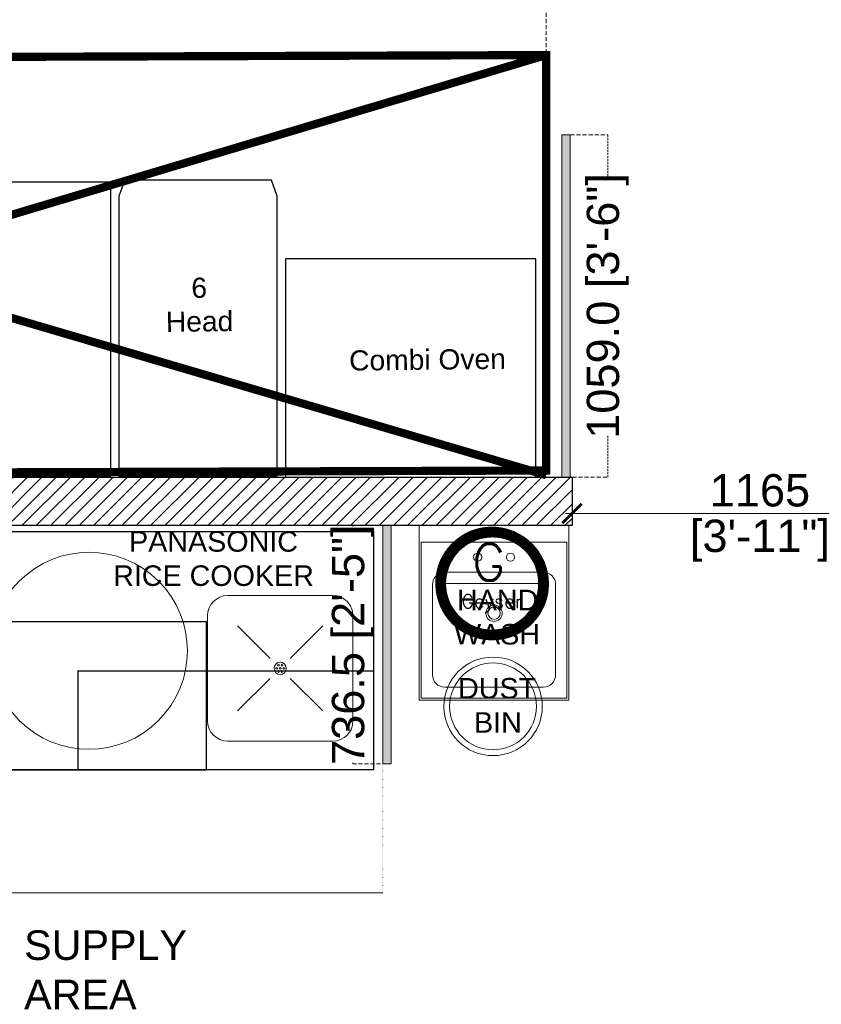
# Model space of a CAD drawing. Header units: millimetres. Extents: x -39166 to 36719, y -31650 to 11510.
# Tile 5 of 38: x -14741 to -12261, y -23826 to -20781. Entities that reach past the tile are written whole.
import ezdxf

# ---------------------------------------------------------------- set-up
doc = ezdxf.new("R2010")
doc.units = ezdxf.units.MM
doc.header["$LTSCALE"] = 500
doc.header["$MEASUREMENT"] = 0
doc.header["$PDMODE"] = 35
doc.header["$PDSIZE"] = -9
for name, pattern in [('DASHED', [0.75, 0.5, -0.25]), ('DASHED2', [0.375, 0.25, -0.125]), ('DOT2', [0.125, 0, -0.125]), ('L1-1 08-30-2012$0$HIDDENX2', [0.75, 0.5, -0.25])]:
    doc.linetypes.add(name, pattern=pattern)
for name, color, linetype, lineweight in [('02_EQUIPMENT-NON VEG', 1, 'Continuous', 0), ('02_EQUIPMENT-TEXT', 7, 'Continuous', 0), ('A - TEXT', 7, 'Continuous', 13), ('A- Equipment Electrical', 140, 'Continuous', 13), ('boh partition', 7, 'Continuous', 5), ('DIM', 7, 'Continuous', 9), ('equipment', 124, 'Continuous', 0), ('Equipment Name', 7, 'Continuous', 5), ('TEXT-1', 7, 'Continuous', 5)]:
    doc.layers.add(name, color=color, linetype=linetype, lineweight=lineweight)
doc.layers.add('NON VEG HOOD', color=1, linetype='Continuous')
doc.styles.add('DIM_75', font='arial.ttf', dxfattribs={"height": 4.5})
doc.styles.add('ROMANS', font='simplex.shx', dxfattribs={"width": 0.8})
doc.styles.get("Standard").update_dxf_attribs({"font": 'arial.ttf', "height": 100})
doc.dimstyles.new('FT-Mts', dxfattribs={"dimscale": 10, "dimtxt": 20, "dimasz": 6, "dimexe": 5, "dimexo": 5, "dimgap": 2, "dimtad": 0, "dimtoh": 1, "dimdec": 0, "dimzin": 9, "dimdsep": 46, "dimtxsty": 'Standard', "dimblk": 'ARCHTICK', "dimcen": 5, "dimdle": 2, "dimclrd": 256, "dimclre": 253, "dimclrt": 6, "dimadec": 0, "dimazin": 2, "dimtfac": 1, "dimtdec": 0, "dimtofl": 0, "dimtmove": 0, "dimatfit": 3, "dimfxl": 0, "dimtolj": 1, "dimtzin": 0, "dimlwd": -1, "dimlwe": 0, "dimarcsym": 0})
doc.dimstyles.get("Standard").update_dxf_attribs({"dimtxt": 2, "dimasz": 2, "dimexe": 0.5, "dimexo": 0.25, "dimgap": 1, "dimtad": 0, "dimzin": 0, "dimdsep": 46, "dimlunit": 4, "dimtxsty": 'Standard', "dimcen": 0, "dimclrd": 8, "dimclre": 253, "dimclrt": 1, "dimadec": 0, "dimazin": 0, "dimtfac": 1, "dimtofl": 0, "dimtmove": 0, "dimatfit": 3, "dimfxl": 0, "dimtolj": 1, "dimtzin": 0, "dimarcsym": 0})
pattern_1 = [(44.99999999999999, (-38978.36909362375, 4661.333300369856), (-0.0031210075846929, 0.0031210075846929), [])]

# ---------------------------------------------------------------- blocks, each defined once
blk = doc.blocks.new('HAND WASH')
for p, q in [((-18.24994797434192, 0), (0, 0)), ((-18.24994797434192, -21.2499479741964), (-18.24994797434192, 0)), ((0, 0), (-18.24994797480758, 0)), ((-18.24994797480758, 0), (-18.24994797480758, -21.2499479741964)), ((0, 0), (0, -21.2499479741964)), ((0, -21.2499479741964), (0, 0)), ((-17.9999487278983, -20.99994872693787), (-17.9999487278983, -1.999993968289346)), ((-0.2499992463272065, -1.999993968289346), (-17.9999487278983, -1.999993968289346)), ((-0.2499992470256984, -1.999993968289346), (-17.99994872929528, -1.999993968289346)), ((-17.99994872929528, -1.999993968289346), (-17.99994872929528, -20.99994872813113)), ((-0.2499992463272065, -1.999993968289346), (-0.2499992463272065, -20.99994872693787)), ((-0.2499992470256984, -20.99994872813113), (-0.2499992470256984, -1.999993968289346)), ((-15.12495739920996, -5.67498288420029), (-3.12499057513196, -5.67498288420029)), ((-3.12499057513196, -5.67498288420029), (-15.12495739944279, -5.67498288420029)), ((-16.62495287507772, -18.17495724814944), (-16.62495287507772, -7.174978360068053)), ((-16.62495287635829, -7.174978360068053), (-16.62495287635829, -18.17495724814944)), ((-1.624995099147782, -7.174978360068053), (-1.624995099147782, -18.17495724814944)), ((-1.624995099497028, -18.17495724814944), (-1.624995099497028, -7.174978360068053)), ((-3.12499057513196, -19.6749527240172), (-15.12495739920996, -19.6749527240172)), ((-15.12495739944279, -19.6749527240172), (-3.12499057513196, -19.6749527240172)), ((0, -21.2499479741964), (-18.24994797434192, -21.2499479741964)), ((-18.24994797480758, -21.2499479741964), (0, -21.2499479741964)), ((-0.2499992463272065, -20.99994872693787), (-17.9999487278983, -20.99994872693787)), ((-17.99994872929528, -20.99994872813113), (-0.2499992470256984, -20.99994872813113))]:
    blk.add_line(p, q)
for centre, radius in [((-11.12496795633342, -3.837488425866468), 0.4999984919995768), ((-7.124980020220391, -3.837488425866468), 0.4999984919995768), ((-9.124973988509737, -10.67496780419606), 0.9999969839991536), ((-9.124973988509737, -10.67496780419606), 0.7499977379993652), ((-9.24524843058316, -22.01566514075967), 6), ((-9.24524843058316, -22.01566514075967), 5.289651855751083)]:
    blk.add_circle(centre, radius)
for centre, radius, start, end in [((-15.12495739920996, -7.174978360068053), 1.499995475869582, 90, 180), ((-15.12495739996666, -7.174978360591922), 1.499995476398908, 89.99999997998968, 179.9999999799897), ((-3.124990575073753, -7.174978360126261), 1.499995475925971, 0, 90.00000000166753), ((-3.124990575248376, -7.174978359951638), 1.499995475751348, 359.9999999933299, 89.99999999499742), ((-15.12495739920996, -18.17495724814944), 1.499995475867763, 180, 270), ((-15.12495739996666, -18.17495724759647), 1.499995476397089, 180.0000000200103, 270.0000000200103), ((-3.124990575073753, -18.17495724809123), 1.499995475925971, 269.9999999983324, 359.9999999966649), ((-3.124990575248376, -18.17495724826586), 1.499995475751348, 270.0000000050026, 3.335053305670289e-09)]:
    blk.add_arc(centre, radius, start, end)
at = {"layer": '02_EQUIPMENT-TEXT', "char_height": 2.499989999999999, "width": 23.70807318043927, "attachment_point": 1}
for s, insert in [('{\\W7.357179; }HAND \\P{\\W6.984595; }WASH', (-20.7746900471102, -7.81173011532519)), ('{\\W7.492504; }DUST\\P{\\W9.496019; }BIN', (-20.7746900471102, -18.56114766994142))]:
    blk.add_mtext(s, dxfattribs=dict(at, insert=insert))
blk = doc.blocks.new('_ArchTick')
at = {"color": 0, "linetype": 'ByBlock', "const_width": 0.15}
blk.add_lwpolyline([(-0.5, -0.5), (0.5, 0.5)], dxfattribs=at)
blk = doc.blocks.new('*D128')
at = {"layer": 'DEFPOINTS', "color": 0}
for p in [(-13032.08011869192, -22270.5960035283), (-11869.58011869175, -22270.5960035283), (-11869.58011869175, -22308.10887611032)]:
    blk.add_point(p, dxfattribs=at)
at = {"layer": 'DIM'}
blk.add_line((-13052.08011869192, -22308.10887611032), (-11849.58011869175, -22308.10887611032), dxfattribs=at)
at = {"layer": 'DIM', "color": 253, "linetype": 'DOT2', "lineweight": 0}
for p, q in [((-13032.08011869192, -22320.5960035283), (-13032.08011869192, -22358.10887611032)), ((-11869.58011869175, -22320.5960035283), (-11869.58011869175, -22358.10887611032))]:
    blk.add_line(p, q, dxfattribs=at)
at = {"layer": 'DIM', "xscale": 60, "yscale": 60, "zscale": 60, "rotation": 180}
blk.add_blockref('_ArchTick', (-13032.08011869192, -22308.10887611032), dxfattribs=at)
at = {"layer": 'DIM', "xscale": 60, "yscale": 60, "zscale": 60}
blk.add_blockref('_ArchTick', (-11869.58011869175, -22308.10887611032), dxfattribs=at)
at = {"layer": 'DIM', "color": 0, "char_height": 100, "attachment_point": 5}
for s, insert in [('\\A1;1165', (-12450.83011869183, -22237.05157733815)), ('\\A1;[3\'-11"]', (-12450.83011869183, -22392.19482426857))]:
    blk.add_mtext(s, dxfattribs=dict(at, insert=insert))
blk = doc.blocks.new('*U57')
at = {"layer": 'boh partition'}
h = blk.add_hatch(color=256, dxfattribs=at)
h.dxf.hatch_style = 1
h.paths.add_polyline_path([(-22.54095401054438, 1049.932989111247), (2.858996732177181, 1049.863822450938), (0.8533892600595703, 313.3765334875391), (-24.54656136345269, 313.4457006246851)])
blk.add_lwpolyline([(-22.54095401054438, 1049.932989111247), (2.858996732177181, 1049.863822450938), (0.8533892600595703, 313.3765334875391), (-24.54656136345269, 313.4457006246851)], close=True, dxfattribs=at)
blk = doc.blocks.new('Rice Cooker_01')
for p, q in [((13953.89539843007, -407.7411424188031), (13966.69402071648, -407.7410758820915)), ((13951.43420424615, -423.0010510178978), (13951.4341377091, -410.2024287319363)), ((13969.15530702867, -410.2023366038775), (13969.15537356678, -423.0009588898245)), ((13955.10786233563, -411.4148544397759), (13959.0764810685, -415.383431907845)), ((13965.48159500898, -411.4148005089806), (13961.51301753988, -415.3834192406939)), ((13955.10791626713, -421.7885871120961), (13959.07649373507, -417.8199683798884)), ((13965.48164893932, -421.788533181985), (13961.51303020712, -417.8199557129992)), ((13966.69411284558, -425.4622452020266), (13953.8954905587, -425.4623117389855))]:
    blk.add_line(p, q)
at = {"lineweight": 30}
blk.add_lwpolyline([(13971.66501385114, -404.2571589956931), (13923.66515862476, -404.2552292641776), (13923.66515862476, -433.2552292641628), (13971.66501385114, -433.2571589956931), (13971.66501385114, -404.2571589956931)], dxfattribs=at)
at = {"color": 0, "lineweight": 30}
blk.add_lwpolyline([(13924.30230861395, -422.2561941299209), (13924.30230861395, -404.2561941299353), (13951.30230861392, -404.2561941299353), (13951.30230861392, -422.2561941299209)], close=True, dxfattribs=at)
at = {"linetype": 'L1-1 08-30-2012$0$HIDDENX2', "lineweight": 30, "const_width": 0.15}
blk.add_lwpolyline([(13935.66501385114, -416.2726075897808), (13935.66501385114, -404.2561941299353), (13971.66501385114, -404.2561941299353), (13971.66501385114, -416.2726075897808)], close=True, dxfattribs=at)
at = {"extrusion": (0, 0, -0.9999999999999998)}
for centre, major_axis, ratio, start_param, end_param in [((13936.99574081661, -418.7373520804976), (8.485255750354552, -8.485255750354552), 0.9999999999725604, 4.712388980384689, 10.99557428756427), ((13966.69403351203, -410.2023493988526), (1.740383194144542, 1.740383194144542), 0.9999999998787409, 5.497781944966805, 7.068578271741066), ((13953.89547776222, -423.001038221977), (1.740383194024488, 1.740383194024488), 0.9999999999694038, 2.356189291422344, 3.926985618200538)]:
    blk.add_ellipse(centre, major_axis=major_axis, ratio=ratio, start_param=start_param, end_param=end_param, dxfattribs=at)
at = {"extrusion": (0, 0, -1)}
for centre, major_axis, ratio, start_param, end_param in [((13953.8954112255, -410.2024159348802), (1.740383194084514, -1.740383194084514), 0.9999999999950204, 2.356189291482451, 3.926985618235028), ((13960.29475563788, -416.6016938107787), (0.529076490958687, -0.529076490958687), 0.9999999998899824, 4.712388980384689, 10.99557428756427), ((13960.07521222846, -416.2214380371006), (0.07842311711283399, 0.07842311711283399), 0.9999999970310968, 4.712388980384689, 10.99557428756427), ((13960.51429509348, -416.2214357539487), (0.07842311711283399, 0.07842311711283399), 0.9999999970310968, 4.712388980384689, 10.99557428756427), ((13959.85567277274, -416.6016960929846), (0.078423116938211, -0.078423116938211), 0.999999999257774, 4.712388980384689, 10.99557428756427), ((13960.07521618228, -416.9819518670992), (0.078423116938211, -0.078423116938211), 0.999999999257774, 4.712388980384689, 10.99557428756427), ((13960.29475563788, -416.6016938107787), (0.0784231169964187, -0.0784231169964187), 0.9999999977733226, 4.712388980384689, 10.99557428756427), ((13960.51429904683, -416.9819495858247), (0.07842311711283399, -0.07842311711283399), 0.9999999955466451, 4.712388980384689, 10.99557428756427), ((13960.73383850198, -416.6016915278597), (0.07842311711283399, 0.07842311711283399), 0.9999999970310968, 4.712388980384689, 10.99557428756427), ((13966.69410004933, -423.0009716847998), (1.740383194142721, -1.740383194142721), 0.9999999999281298, -0.7854033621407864, 0.7853929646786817)]:
    blk.add_ellipse(centre, major_axis=major_axis, ratio=ratio, start_param=start_param, end_param=end_param, dxfattribs=at)
blk = doc.blocks.new('*U89')
at = {"layer": 'boh partition'}
h = blk.add_hatch(color=256, dxfattribs=at)
h.dxf.hatch_style = 1
h.paths.add_polyline_path([(-21.75105104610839, 1339.996482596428), (3.648899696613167, 1339.927315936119), (0.7650781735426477, 280.9474587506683), (-24.63487244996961, 281.0166258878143)])
blk.add_lwpolyline([(-21.75105104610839, 1339.996482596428), (3.648899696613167, 1339.927315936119), (0.7650781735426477, 280.9474587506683), (-24.63487244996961, 281.0166258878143)], close=True, dxfattribs=at)
blk = doc.blocks.new('Instant Geyser')
at = {"layer": 'A- Equipment Electrical'}
h = blk.add_hatch(dxfattribs=at)
h.set_pattern_fill('ANSI31', color=256, scale=0.0353101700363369, style=0)
h.set_pattern_definition(pattern_1)
edge = h.paths.add_edge_path()
edge.add_line((0.0025598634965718, -8.23730042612e-05), (-4.365570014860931e-11, -0.6127411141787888))
edge.add_arc((0, -3.531773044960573), 2.919031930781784, 0, 90.00000000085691, ccw=False)
edge.add_line((2.919031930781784, -3.531773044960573), (3.531773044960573, -3.531773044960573))
edge.add_arc((0.0001396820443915, -3.531714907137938), 3.531633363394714, 359.9990567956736, 449.960735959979)
edge = h.paths.add_edge_path()
edge.add_line((4.36557e-11, -0.6127411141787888), (0, 0))
edge.add_arc((2.91038e-11, -3.531773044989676), 3.531773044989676, 90.00000000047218, 179.9999999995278)
edge.add_line((-3.531773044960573, -3.531773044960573), (-2.919031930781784, -3.531773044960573))
edge.add_arc((0, -3.531773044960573), 2.919031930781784, 89.9999999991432, 180, ccw=False)
h = blk.add_hatch(dxfattribs=at)
h.set_pattern_fill('ANSI31', color=256, scale=0.0353101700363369, style=0)
h.set_pattern_definition(pattern_1)
edge = h.paths.add_edge_path()
edge.add_line((0, -7.055934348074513), (-4.36557e-11, -6.450804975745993))
edge.add_arc((0, -3.531773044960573), 2.919031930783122, 269.9999999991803, 359.9999999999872)
edge.add_line((2.919031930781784, -3.531773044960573), (3.531773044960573, -3.531773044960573))
edge.add_arc((0.0125524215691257, -3.536732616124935), 3.519224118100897, -90.20436388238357, 0.08074580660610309, ccw=False)
edge = h.paths.add_edge_path()
edge.add_line((4.36557e-11, -6.450804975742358), (0, -7.062346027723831))
edge.add_arc((-0.0020748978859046, -3.532648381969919), 3.529698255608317, 179.985791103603, 270.0336807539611, ccw=False)
edge.add_line((-3.531773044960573, -3.531773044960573), (-2.919031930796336, -3.531773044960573))
edge.add_arc((0, -3.531773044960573), 2.919031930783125, 180.0000000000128, 270.0000000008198)
at = {"layer": 'A- Equipment Electrical', "ltscale": 10}
blk.add_line((3.531773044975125, -3.531773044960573), (-3.531773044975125, -3.531773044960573), dxfattribs=at)
blk.add_line((3.531773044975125, -3.531773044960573), (-3.531773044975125, -3.531773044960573), dxfattribs=at)
for radius, start, end in [(3.531773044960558, 0, 180), (2.919031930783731, 0, 180), (3.531773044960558, 180, 0), (2.919031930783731, 180, 0)]:
    blk.add_arc((0, -3.531773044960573), radius, start, end, dxfattribs=at)
at = {"layer": 'A- Equipment Electrical', "ltscale": 10, "style": 'ROMANS'}
for s, height, p in [('G', 2.302926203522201, (-1.250809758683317, -3.337299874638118, 5.3650956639e-06)), ('Geyser', 0.8635973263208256, (-1.918547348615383, -5.078926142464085, 2.011910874e-06))]:
    blk.add_text(s, height=height, dxfattribs=at).set_placement(p)
blk = doc.blocks.new('*D140')
at = {"color": 253, "linetype": 'DASHED', "lineweight": 0, "ltscale": 0.05}
for p, q in [((-17482.0859860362, -20903.42375737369), (-17482.0859860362, -20737.5)), ((-13112.00573713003, -20903.39139462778), (-13112.00573713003, -20737.5))]:
    blk.add_line(p, q, dxfattribs=at)
at = {"color": 8, "linetype": 'DASHED2', "lineweight": 0, "ltscale": 0.05}
for p, q in [((-17482.0859860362, -20738), (-15742.41830360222, -20738)), ((-13112.00573713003, -20738), (-14851.67341956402, -20738))]:
    blk.add_line(p, q, dxfattribs=at)
at = {"layer": 'DEFPOINTS', "color": 0, "ltscale": 0.05}
for p in [(-13112.00573713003, -20738), (-17482.0859860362, -20904.42375737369), (-13112.00573713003, -20904.39139462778)]:
    blk.add_point(p, dxfattribs=at)
at = {"color": 8, "lineweight": 0, "ltscale": 0.05, "xscale": 1.5, "yscale": 1.5, "zscale": 1.5, "rotation": 180}
blk.add_blockref('_ArchTick', (-17482.0859860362, -20738), dxfattribs=at)
at = {"color": 8, "lineweight": 0, "ltscale": 0.05, "xscale": 1.5, "yscale": 1.5, "zscale": 1.5}
blk.add_blockref('_ArchTick', (-13112.00573713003, -20738), dxfattribs=at)
at = {"color": 7, "ltscale": 0.05, "insert": (-15297.04586158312, -20738), "char_height": 100, "attachment_point": 5}
blk.add_mtext('\\A1;4370.1 [14\'-4"]', dxfattribs=at)
blk = doc.blocks.new('A$C1f663393')
at = {"color": 1, "ltscale": 0.05}
for points in [[(0, 2.831848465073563), (925, 2.831848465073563), (925, 977.8318484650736), (0, 977.8318484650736)], [(950, 2.831848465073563), (2420, 2.831848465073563), (2420, 912.8318484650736), (950, 912.8318484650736)], [(2959.964505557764, 0), (3734.964505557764, 0), (3734.964505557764, 675), (2959.964505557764, 675)]]:
    blk.add_lwpolyline(points, close=True, dxfattribs=at)
at = {"layer": '02_EQUIPMENT-NON VEG', "color": 1, "lineweight": 25}
blk.add_lwpolyline([(2934.964490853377, 2.834386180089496), (2934.959999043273, 868.6660503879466), (2916.857888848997, 918.404859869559), (2463.097102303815, 918.4025099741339), (2444.995508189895, 868.6635126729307), (2445, 2.831848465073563)], close=True, dxfattribs=at)
blk = doc.blocks.new('*D153')
at = {"color": 253, "linetype": 'DASHED', "lineweight": 0, "ltscale": 0.05}
for p, q in [((-13037.02880547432, -21136.61392647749), (-12921.00000000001, -21136.61392647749)), ((-13049.79997762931, -22195.59685570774), (-12921.00000000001, -22195.59685570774))]:
    blk.add_line(p, q, dxfattribs=at)
at = {"color": 8, "linetype": 'DASHED2', "lineweight": 0, "ltscale": 0.05}
for p, q in [((-12921.50000000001, -21136.61392647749), (-12921.50000000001, -21266.2991155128)), ((-12921.50000000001, -22195.59685570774), (-12921.50000000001, -22065.91166667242))]:
    blk.add_line(p, q, dxfattribs=at)
at = {"layer": 'DEFPOINTS', "color": 0, "ltscale": 0.05}
for p in [(-13038.02880547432, -21136.61392647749), (-13050.79997762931, -22195.59685570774), (-12921.50000000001, -22195.59685570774)]:
    blk.add_point(p, dxfattribs=at)
at = {"color": 8, "lineweight": 0, "ltscale": 0.05, "xscale": 1.5, "yscale": 1.5, "zscale": 1.5}
for p, rotation in [((-12921.50000000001, -21136.61392647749), 90), ((-12921.50000000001, -22195.59685570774), 270)]:
    blk.add_blockref('_ArchTick', p, dxfattribs=dict(at, rotation=rotation))
at = {"color": 7, "ltscale": 0.05, "insert": (-12921.50000000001, -21666.10539109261), "char_height": 100, "attachment_point": 5, "rotation": 90}
blk.add_mtext('\\A1;1059.0 [3\'-6"]', dxfattribs=at)
blk = doc.blocks.new('*D155')
at = {"color": 253, "linetype": 'DASHED', "lineweight": 0, "ltscale": 0.05}
for p, q in [((-13605.53165127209, -22345.76036200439), (-13710.51378438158, -22345.76036200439)), ((-13605.58107021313, -23082.25037990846), (-13710.51378438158, -23082.25037990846))]:
    blk.add_line(p, q, dxfattribs=at)
at = {"color": 8, "linetype": 'DASHED2', "lineweight": 0, "ltscale": 0.05}
for p, q in [((-13710.01378438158, -22345.76036200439), (-13710.01378438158, -22348.74889073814)), ((-13710.01378438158, -23082.25037990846), (-13710.01378438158, -23079.26185117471))]:
    blk.add_line(p, q, dxfattribs=at)
at = {"layer": 'DEFPOINTS', "color": 0, "ltscale": 0.05}
for p in [(-13604.53165127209, -22345.76036200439), (-13710.01378438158, -23082.25037990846), (-13604.58107021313, -23082.25037990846)]:
    blk.add_point(p, dxfattribs=at)
at = {"color": 8, "lineweight": 0, "ltscale": 0.05, "xscale": 1.5, "yscale": 1.5, "zscale": 1.5}
for p, rotation in [((-13710.01378438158, -22345.76036200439), 90), ((-13710.01378438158, -23082.25037990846), 270)]:
    blk.add_blockref('_ArchTick', p, dxfattribs=dict(at, rotation=rotation))
at = {"color": 7, "ltscale": 0.05, "insert": (-13710.01378438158, -22714.00537095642), "char_height": 100, "attachment_point": 5, "rotation": 90}
blk.add_mtext('\\A1;736.5 [2\'-5"]', dxfattribs=at)
blk = doc.blocks.new('*D166')
at = {"layer": 'A - TEXT', "color": 253, "linetype": 'DOT2', "lineweight": 0, "ltscale": 0.05}
for p, q in [((-17482.08011869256, -22346.59600352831), (-17482.08011869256, -23482.48786121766)), ((-13617.23167370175, -22346.75951006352), (-13617.23167370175, -23482.48786121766))]:
    blk.add_line(p, q, dxfattribs=at)
at = {"layer": 'A - TEXT', "color": 8, "lineweight": 0, "ltscale": 0.05}
for p, q in [((-17482.08011869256, -23481.98786121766), (-15992.98195349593, -23481.98786121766)), ((-13617.23167370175, -23481.98786121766), (-15106.32983889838, -23481.98786121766))]:
    blk.add_line(p, q, dxfattribs=at)
at = {"layer": 'DEFPOINTS', "color": 0, "ltscale": 0.05}
for p in [(-17482.08011869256, -22345.59600352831), (-13617.23167370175, -22345.75951006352), (-13617.23167370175, -23481.98786121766)]:
    blk.add_point(p, dxfattribs=at)
at = {"layer": 'A - TEXT', "color": 8, "lineweight": 0, "ltscale": 0.05, "xscale": 1.5, "yscale": 1.5, "zscale": 1.5, "rotation": 180}
blk.add_blockref('_ArchTick', (-17482.08011869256, -23481.98786121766), dxfattribs=at)
at = {"layer": 'A - TEXT', "color": 8, "lineweight": 0, "ltscale": 0.05, "xscale": 1.5, "yscale": 1.5, "zscale": 1.5}
blk.add_blockref('_ArchTick', (-13617.23167370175, -23481.98786121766), dxfattribs=at)
at = {"layer": 'A - TEXT', "color": 7, "ltscale": 0.05, "insert": (-15549.65589619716, -23481.98786121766), "char_height": 100, "attachment_point": 5}
blk.add_mtext('\\A1;3864.8 [12\'-8"]', dxfattribs=at)

msp = doc.modelspace()

# ---------------------------------------------------------------- hatches: boundary and pattern name
at = {"layer": 'TEXT-1', "ltscale": 0.05}
h = msp.add_hatch(dxfattribs=at)
h.set_pattern_fill('ANSI31', color=251, scale=250)
h.set_pattern_definition([(45, (-16865.5, -26510.10887611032), (-22.09708691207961, 22.09708691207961), [])])
h.paths.add_polyline_path([(-13644.58011869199, -15833.09600352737), (-18994.58011869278, -15833.09600352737), (-18994.58011869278, -21170.59600352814), (-17632.08011869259, -21170.59600352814), (-17632.08011869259, -28183.09600352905), (-9082.080118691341, -28183.09600352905), (-9082.080118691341, -24808.09600352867), (-10919.58011869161, -24808.09600352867), (-10919.58011869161, -20858.0960035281), (-11694.58011869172, -20858.0960035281), (-11694.58011869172, -15833.09600352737), (-12744.58011869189, -15833.09600352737), (-12744.58011869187, -15983.09600352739), (-11844.58011869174, -15983.09600352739), (-11844.58011869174, -21008.09600352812), (-11069.58011869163, -21008.09600352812), (-11069.58011869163, -22283.0960035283), (-11069.58011869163, -22433.09600352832), (-11069.58011869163, -24958.09600352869), (-9232.080118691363, -24958.09600352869), (-9232.080118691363, -27133.09600352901), (-9232.080118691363, -27283.09600352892), (-9232.080118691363, -28033.09600352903), (-12282.08011869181, -28033.09600352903), (-12282.08011868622, -28183.09600352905), (-16432.08011869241, -28183.09600352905), (-16432.08011869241, -28033.09600352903), (-16507.08011869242, -28033.09600352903), (-17482.08011869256, -28033.09600352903), (-17482.08011869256, -25620.59600352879), (-15572.58658384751, -25620.59600352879), (-15572.57365353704, -25470.59600352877), (-17482.08011869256, -25470.59600352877), (-17482.08011869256, -22345.59600352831), (-13032.08011869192, -22345.59600352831), (-13032.08011869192, -22195.59600352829), (-17482.08011869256, -22195.59600352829), (-17482.08011869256, -21020.59600352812), (-18844.58011869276, -21020.59600352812), (-18844.58011869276, -19283.09600352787), (-18844.58011869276, -19133.09600352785), (-18844.58011869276, -15983.09600352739), (-17044.5801186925, -15983.09600352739), (-16894.58011869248, -15983.09600352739), (-13644.58011869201, -15983.09600352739)])

# ---------------------------------------------------------------- linework, layer by layer
for p, q in [((-17482.08011869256, -22195.59600352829), (-13032.08011869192, -22195.59600352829)), ((-13032.08011869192, -22195.59600352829), (-13032.08011869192, -22345.59600352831)), ((-13032.08011869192, -22345.59600352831), (-17482.08011869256, -22345.59600352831))]:
    msp.add_line(p, q)
at = {"layer": 'NON VEG HOOD', "linetype": 'DASHED2', "lineweight": 0, "ltscale": 2, "const_width": 25.4}
msp.add_lwpolyline([(-17482.08598608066, -20904.41885045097), (-17482.07425130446, -22189.60744260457), (-13111.99413264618, -22175.19939331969), (-13112.00586735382, -20890.01835890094)], close=True, dxfattribs=at)
for points in [[(-17482.0859860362, -20904.42375737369), (-13111.99400245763, -22189.56854102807)], [(-17482.08011869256, -22195.59600352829), (-13112.00586735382, -20890.01835890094)]]:
    msp.add_lwpolyline(points, dxfattribs=at)
at = {"layer": 'TEXT-1', "ltscale": 0.05}
msp.add_lwpolyline([(-18844.58011869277, -15983.0960035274), (-18844.58011869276, -21020.59600352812), (-17482.08011869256, -21020.59600352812), (-17482.08011869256, -22195.59600352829), (-13032.08011869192, -22195.59600352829), (-13032.08011869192, -22345.59600352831), (-17482.08011869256, -22345.59600352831), (-17482.08011869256, -25470.59600352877), (-15572.58011869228, -25470.59600352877), (-15572.58011869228, -25620.59600352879), (-17482.08011869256, -25620.59600352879), (-17482.08011869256, -28033.09600352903), (-9232.080118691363, -28033.09600352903), (-9232.080118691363, -24958.09600352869), (-11069.58011869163, -24958.09600352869), (-11069.58011869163, -22433.09600143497), (-11869.58011869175, -22433.09600143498), (-11869.58011869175, -22283.09600143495), (-11069.58011869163, -22283.09600143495), (-11069.58011869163, -21008.09600352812), (-11844.58011869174, -21007.09600352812), (-11844.27999324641, -15983.10964912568)], dxfattribs=at)

# ---------------------------------------------------------------- block references
for name, p, rotation in [('*U89', (-13038.11883134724, -22476.54620773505), 0.1521783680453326), ('*U57', (-13591.90216620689, -23395.62892683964), 0.1521783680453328)]:
    msp.add_blockref(name, p, dxfattribs=dict(rotation=rotation))
at = {"ltscale": 0.05}
msp.add_blockref('A$C1f663393', (-16878.95850801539, -22195.59600352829), dxfattribs=at)
at = {"layer": 'A- Equipment Electrical', "xscale": 49.32127567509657, "yscale": 49.32127567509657, "zscale": 49.32127567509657}
msp.add_blockref('Instant Geyser', (-13279.37479732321, -22350.54901649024), dxfattribs=at)
at = {"layer": 'equipment', "yscale": 25.4, "zscale": 25.4}
for name, p, xscale, rotation in [('HAND WASH', (-13041.59078818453, -22345.61155283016), 25.4, 359.9961561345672), ('Rice Cooker_01', (-368527.4495257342, -33338.9378124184), -25.40000000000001, 179.9951695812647)]:
    msp.add_blockref(name, p, dxfattribs=dict(at, xscale=xscale, rotation=rotation))

# ---------------------------------------------------------------- texts
at = {"layer": '02_EQUIPMENT-TEXT', "char_height": 62.47187295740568, "width": 878.5960954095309, "attachment_point": 2, "rotation": 0.6733943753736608, "style": 'DIM_75'}
for s, insert in [('6 \\PHead', (-14186.13625764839, -21578.54549283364)), ('Combi Oven', (-13479.72629492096, -21800.89736169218))]:
    msp.add_mtext(s, dxfattribs=dict(at, insert=insert))
at = {"layer": 'Equipment Name'}
for s, insert, char_height, width, attachment_point, rotation in [('PANASONIC RICE COOKER', (-14141.28077711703, -22362.79787120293), 63.49999999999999, 626.8928347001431, 2, 359.99615611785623), ('SUPPLY \\PAREA', (-14727.28743274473, -23841.58630243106), 91.43999999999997, 336.476640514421, 7, 359.9961561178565)]:
    msp.add_mtext(s, dxfattribs=dict(at, insert=insert, char_height=char_height, width=width, attachment_point=attachment_point, rotation=rotation))

# ---------------------------------------------------------------- dimensions: what is measured, and where the dimension line sits
at = {"ltscale": 0.05}
dim = msp.add_linear_dim(base=(-13112.00573713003, -20738), p1=(-17482.0859860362, -20904.42375737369), p2=(-13112.00573713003, -20904.39139462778), dimstyle='Standard', override={"dimtxt": 100, "dimasz": 1.5, "dimexo": 1, "dimdec": 1, "dimlunit": 2, "dimblk": 'ArchTick', "dimclrt": 7, "dimtdec": 1, "dimlwd": 0, "dimlwe": 0, "dimarcsym": 1}, dxfattribs=at)
dim.commit()
dim.dimension.update_dxf_attribs({"geometry": '*D140', "text_midpoint": (-15297.04586158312, -20738)})
for base, p1, p2, picture, middle in [((-12921.50000000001, -22195.59685570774), (-13038.02880547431, -21136.61392647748), (-13050.7999776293, -22195.59685570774), '*D153', (-12921.50000000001, -21666.10539109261)), ((-13710.01378438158, -23082.25037990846), (-13604.53165127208, -22345.76036200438), (-13604.58107021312, -23082.25037990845), '*D155', (-13710.01378438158, -22714.00537095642))]:
    dim = msp.add_linear_dim(base=base, p1=p1, p2=p2, angle=90, dimstyle='Standard', override={"dimtxt": 100, "dimasz": 1.5, "dimexo": 1, "dimdec": 1, "dimlunit": 2, "dimblk": 'ArchTick', "dimclrt": 7, "dimtdec": 1, "dimlwd": 0, "dimlwe": 0, "dimarcsym": 1}, dxfattribs=at)
    dim.commit()
    dim.dimension.update_dxf_attribs({"geometry": picture, "text_midpoint": middle})
at = {"layer": 'A - TEXT', "ltscale": 0.05}
dim = msp.add_linear_dim(base=(-13617.23167370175, -23481.98786121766), p1=(-17482.08011869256, -22345.59600352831), p2=(-13617.23167370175, -22345.75951006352), dimstyle='Standard', override={"dimtxt": 100, "dimasz": 1.5, "dimexo": 1, "dimdec": 1, "dimlunit": 2, "dimblk": 'ArchTick', "dimclrt": 7, "dimtdec": 1, "dimfxl": 500, "dimlwd": 0, "dimlwe": 0, "dimarcsym": 1}, dxfattribs=at)
dim.commit()
dim.dimension.update_dxf_attribs({"geometry": '*D166', "text_midpoint": (-15549.65589619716, -23481.98786121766)})
at = {"layer": 'DIM'}
dim = msp.add_linear_dim(base=(-11869.58011869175, -22308.10887611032), p1=(-13032.08011869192, -22270.5960035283), p2=(-11869.58011869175, -22270.5960035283), dimstyle='FT-Mts', override={"dimtxt": 8, "dimtad": 1, "dimtoh": 0, "dimrnd": 5, "dimpost": '\\X', "dimclrt": 0, "dimfxl": 2}, dxfattribs=at)
dim.commit()
dim.dimension.update_dxf_attribs({"geometry": '*D128', "text_midpoint": (-12450.83011869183, -22308.10887611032)})

doc.saveas('drawing.dxf')
